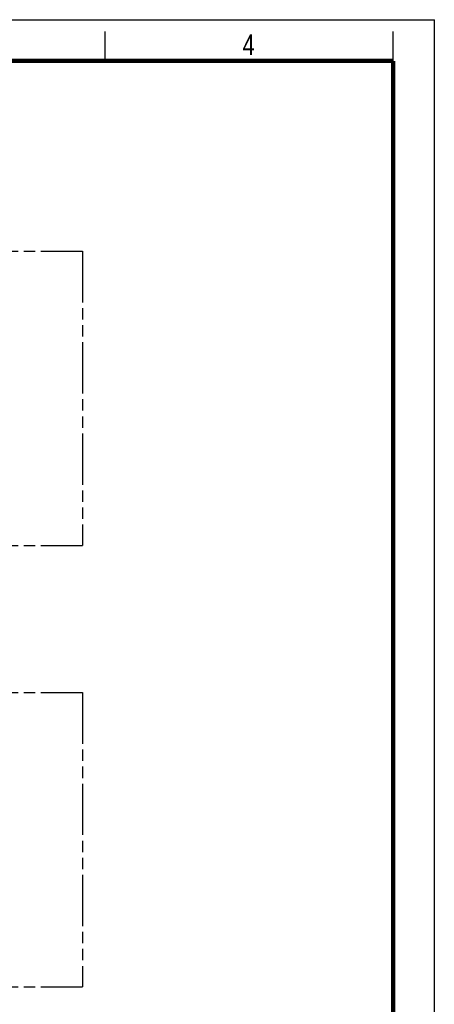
# Model space of a CAD drawing. Header units: millimetres. Extents: x 0 to 210, y 0 to 297.
# Tile 88 of 88: x 139 to 210, y 130 to 297. Entities that reach past the tile are written whole.
import ezdxf

# ---------------------------------------------------------------- set-up
doc = ezdxf.new("R2010")
doc.units = ezdxf.units.MM
doc.header["$LTSCALE"] = 19.36
doc.linetypes.add('PHANTOM', pattern=[0.8, 0.45, -0.05, 0.1, -0.05, 0.1, -0.05])
doc.layers.get('0').update_dxf_attribs({"linetype": 'CONTINUOUS'})
doc.layers.add('DEFAULT_3', color=7, linetype='PHANTOM')
doc.styles.add('TEXTSTYLE_2', font='txt', dxfattribs={"width": 0.75})

msp = doc.modelspace()

# ---------------------------------------------------------------- linework, layer by layer
at = {"color": 2, "linetype": 'Continuous'}
for p, q in [((0, 297), (210, 297)), ((210, 0), (210, 297)), ((154, 290), (154, 295)), ((203, 290), (203, 295))]:
    msp.add_line(p, q, dxfattribs=at)
at = {"color": 7, "linetype": 'Continuous', "const_width": 0.7}
for points in [[(7, 290), (203, 290)], [(203, 7), (203, 290)]]:
    msp.add_lwpolyline(points, dxfattribs=at)
at = {"layer": 'DEFAULT_3', "color": 91, "linetype": 'PHANTOM', "true_color": 0x80ff80}
for p, q in [((50.1286, 257.68), (150.1286, 257.68)), ((150.1286, 257.68), (150.1286, 207.68)), ((50.1286, 207.68), (150.1286, 207.68)), ((50.1286, 182.68), (150.1286, 182.68)), ((150.1286, 182.68), (150.1286, 132.68))]:
    msp.add_line(p, q, dxfattribs=at)
at = {"layer": 'DEFAULT_3', "color": 3, "linetype": 'PHANTOM'}
msp.add_line((50.1286, 132.68), (150.1286, 132.68), dxfattribs=at)

# ---------------------------------------------------------------- texts
at = {"color": 5, "linetype": 'Continuous', "style": 'TEXTSTYLE_2', "width": 0.785714}
msp.add_text('4', height=3.5, dxfattribs=at).set_placement((177.3831, 290.9911))

doc.saveas('drawing.dxf')
